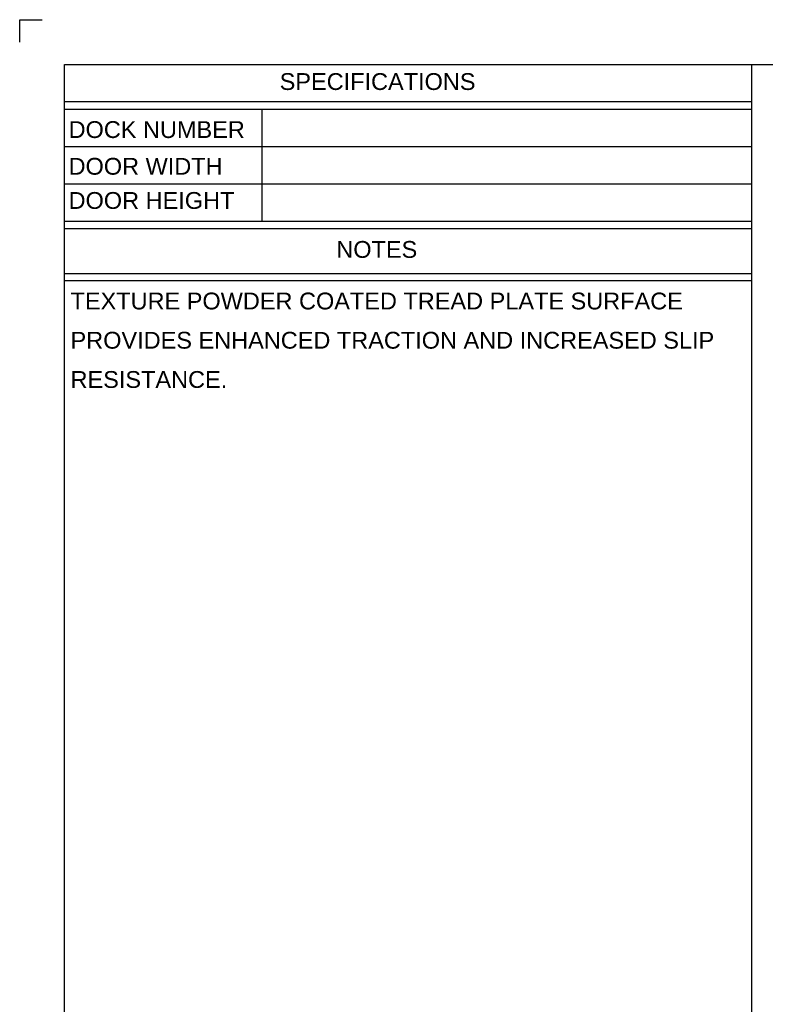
# Model space of a CAD drawing. Extents: x 0 to 17, y 0 to 11.
# Tile 5 of 81: x 0 to 4.2, y 5.5 to 11. Entities that reach past the tile are written whole.
import ezdxf

# ---------------------------------------------------------------- set-up
doc = ezdxf.new("R2010")
doc.units = 0
doc.header["$LTSCALE"] = 0.5
doc.header["$MEASUREMENT"] = 0
doc.layers.get('0').update_dxf_attribs({"linetype": 'CONTINUOUS'})
doc.layers.add('NOTES', color=2, linetype='CONTINUOUS')
doc.layers.add('TITLEBLOCK', color=7, linetype='CONTINUOUS')
doc.styles.add('Arial', font='arial.ttf', dxfattribs={"height": 0.09375})

msp = doc.modelspace()

# ---------------------------------------------------------------- linework, layer by layer
at = {"color": 7, "linetype": 'Continuous'}
for p, q in [((0, 11), (0.125, 11)), ((0, 10.875), (0, 11)), ((0.25, 0.25), (0.25, 10.75)), ((0.25, 10.75), (16.75, 10.75))]:
    msp.add_line(p, q, dxfattribs=at)
msp.add_line((1.34901, 10.5), (1.34901, 9.875))
at = {"layer": 'TITLEBLOCK'}
for p, q in [((4.08095, 0.25), (4.08095, 10.75)), ((4.08095, 10.54167), (0.25, 10.54167)), ((4.08095, 10.5), (0.25, 10.5)), ((4.08095, 10.5), (0.25, 10.5)), ((4.08095, 10.29166), (0.25, 10.29166)), ((4.08095, 10.29166), (0.25, 10.29166)), ((4.08095, 10.08333), (0.25, 10.08333)), ((4.08095, 9.875), (0.25, 9.875)), ((4.08095, 9.875), (0.25, 9.875)), ((4.08095, 9.875), (0.25, 9.875)), ((4.08095, 9.83333), (0.25, 9.83333)), ((4.08095, 9.83333), (0.25, 9.83333)), ((4.08095, 9.58333), (0.25, 9.58333)), ((4.08095, 9.54333), (0.25, 9.54333))]:
    msp.add_line(p, q, dxfattribs=at)

# ---------------------------------------------------------------- texts
at = {"layer": 'NOTES', "color": 2, "linetype": 'Continuous', "style": 'Arial'}
for s, p in [('SPECIFICATIONS', (1.44878, 10.60818)), ('DOCK NUMBER', (0.27247, 10.34048)), ('DOOR WIDTH', (0.27247, 10.13581)), ('DOOR HEIGHT', (0.27247, 9.94524)), ('NOTES', (1.76458, 9.67233))]:
    msp.add_text(s, height=0.09375, dxfattribs=at).set_placement(p)
at = {"layer": 'NOTES', "color": 2, "linetype": 'Continuous', "insert": (0.28345, 8.94586), "char_height": 0.09375, "attachment_point": 7, "line_spacing_factor": 1.4, "style": 'Arial'}
msp.add_mtext_dynamic_manual_height_columns('\\pxql;TEXTURE POWDER COATED TREAD PLATE SURFACE PROVIDES ENHANCED TRACTION AND INCREASED SLIP RESISTANCE.', width=3.754954, gutter_width=0.375, heights=[0], dxfattribs=at)

doc.saveas('drawing.dxf')
